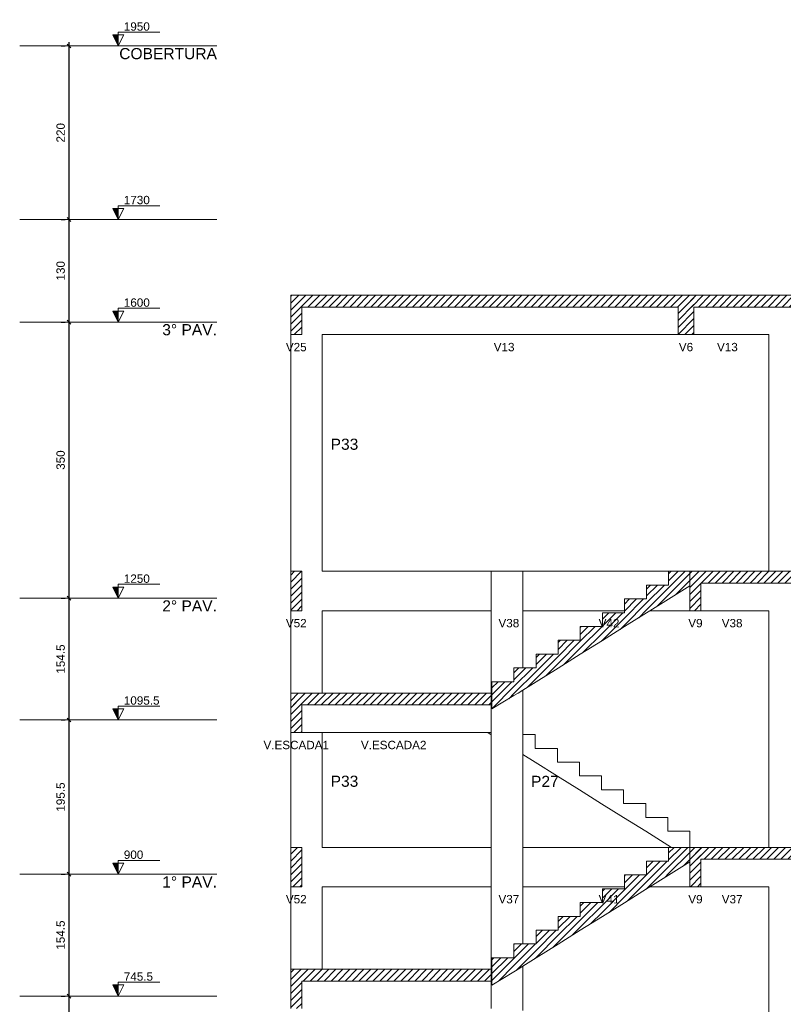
# Model space of a CAD drawing. Header units: millimetres. Extents: x 10 to 1250, y -62 to 528.
# Tile 152 of 256: x 56 to 65, y 210 to 223. Entities that reach past the tile are written whole.
import ezdxf

# ---------------------------------------------------------------- set-up
doc = ezdxf.new("R2010")
doc.units = ezdxf.units.MM
doc.header["$LTSCALE"] = 0.05
for name, color, linetype, lineweight in [('FO-Cortes', 9, 'Continuous', 5), ('FO-Cotas', 5, 'Continuous', 5), ('FO-Eixos', 5, 'Continuous', 5), ('FO-Hachuras das lajes', 1, 'Continuous', 20), ('FO-Níveis', 9, 'Continuous', 5), ('FO-Pilares pré-moldados', 3, 'Continuous', 20), ('FO-Seção das fundações', 9, 'Continuous', 5), ('FO-Títulos', 7, 'Continuous', 5)]:
    doc.layers.add(name, color=color, linetype=linetype, lineweight=lineweight)
doc.styles.add('Arial', font='arial.ttf')
doc.styles.get("Standard").update_dxf_attribs({"font": 'arial.ttf'})
doc.dimstyles.new('UM_50.000000', dxfattribs={"dimtxt": 0.18, "dimasz": 0.1, "dimexe": 0.1, "dimexo": 0.2, "dimgap": 0.1, "dimtad": 1, "dimdec": 1, "dimlfac": 50, "dimzin": 0, "dimdsep": 46, "dimtxsty": 'Standard', "dimblk": 'OBLIQUE', "dimcen": 0.09, "dimdle": 0.1, "dimadec": 1, "dimazin": 2, "dimtfac": 1, "dimtdec": 1, "dimtofl": 0, "dimtmove": 0, "dimatfit": 3, "dimldrblk": 'OBLIQUE', "dimfxl": 1, "dimtolj": 1, "dimarcsym": 1})
pattern_1 = [(45, (-127.84726, -34.92108), (-0.08838835, 0.08838835), [])]

# ---------------------------------------------------------------- blocks, each defined once
blk = doc.blocks.new('_Oblique')
at = {"color": 0, "linetype": 'ByBlock', "lineweight": -2}
blk.add_line((-0.5, -0.5), (0.5, 0.5), dxfattribs=at)
blk = doc.blocks.new('*D294')
at = {"layer": 'Defpoints', "color": 0, "transparency": 16777216}
for p in [(93.066, 57.413), (93.066, 57.413), (93.066, 53.503)]:
    blk.add_point(p, dxfattribs=at)
at = {"layer": 'FO-Hachuras das lajes', "color": 0, "linetype": 'Continuous', "lineweight": -2, "transparency": 16777216}
for p, q in [((93.066, 53.403), (93.066, 57.513)), ((92.866, 57.413), (92.966, 57.413)), ((92.866, 53.503), (92.966, 53.503))]:
    blk.add_line(p, q, dxfattribs=at)
at = {"layer": 'FO-Hachuras das lajes', "color": 0, "lineweight": -2, "transparency": 16777216, "xscale": 0.1, "yscale": 0.1, "zscale": 0.1}
for p, rotation in [((93.066, 57.413), 90), ((93.066, 53.503), 270)]:
    blk.add_blockref('_Oblique', p, dxfattribs=dict(at, rotation=rotation))
at = {"layer": 'FO-Hachuras das lajes', "transparency": 16777216, "insert": (92.854, 55.458), "char_height": 0.2118, "attachment_point": 5, "rotation": 90, "style": 'Arial'}
blk.add_mtext('\\A1;195.5', dxfattribs=at)
blk = doc.blocks.new('*D295')
at = {"layer": 'Defpoints', "color": 0, "transparency": 16777216}
for p in [(93.066, 60.503), (93.066, 60.503), (93.066, 57.413)]:
    blk.add_point(p, dxfattribs=at)
at = {"layer": 'FO-Hachuras das lajes', "color": 0, "linetype": 'Continuous', "lineweight": -2, "transparency": 16777216}
for p, q in [((92.866, 60.503), (92.966, 60.503)), ((93.066, 57.313), (93.066, 60.603)), ((92.866, 57.413), (92.966, 57.413))]:
    blk.add_line(p, q, dxfattribs=at)
at = {"layer": 'FO-Hachuras das lajes', "color": 0, "lineweight": -2, "transparency": 16777216, "xscale": 0.1, "yscale": 0.1, "zscale": 0.1}
for p, rotation in [((93.066, 60.503), 90), ((93.066, 57.413), 270)]:
    blk.add_blockref('_Oblique', p, dxfattribs=dict(at, rotation=rotation))
at = {"layer": 'FO-Hachuras das lajes', "transparency": 16777216, "insert": (92.854, 58.958), "char_height": 0.2118, "attachment_point": 5, "rotation": 90, "style": 'Arial'}
blk.add_mtext('\\A1;154.5', dxfattribs=at)
blk = doc.blocks.new('*D296')
at = {"layer": 'Defpoints', "color": 0, "transparency": 16777216}
for p in [(93.066, 64.413), (93.066, 64.413), (93.066, 60.503)]:
    blk.add_point(p, dxfattribs=at)
at = {"layer": 'FO-Hachuras das lajes', "color": 0, "linetype": 'Continuous', "lineweight": -2, "transparency": 16777216}
for p, q in [((93.066, 60.403), (93.066, 64.513)), ((92.866, 64.413), (92.966, 64.413)), ((92.866, 60.503), (92.966, 60.503))]:
    blk.add_line(p, q, dxfattribs=at)
at = {"layer": 'FO-Hachuras das lajes', "color": 0, "lineweight": -2, "transparency": 16777216, "xscale": 0.1, "yscale": 0.1, "zscale": 0.1}
for p, rotation in [((93.066, 64.413), 90), ((93.066, 60.503), 270)]:
    blk.add_blockref('_Oblique', p, dxfattribs=dict(at, rotation=rotation))
at = {"layer": 'FO-Hachuras das lajes', "transparency": 16777216, "insert": (92.854, 62.458), "char_height": 0.2118, "attachment_point": 5, "rotation": 90, "style": 'Arial'}
blk.add_mtext('\\A1;195.5', dxfattribs=at)
blk = doc.blocks.new('*D297')
at = {"layer": 'Defpoints', "color": 0, "transparency": 16777216}
for p in [(93.066, 67.503), (93.066, 67.503), (93.066, 64.413)]:
    blk.add_point(p, dxfattribs=at)
at = {"layer": 'FO-Hachuras das lajes', "color": 0, "linetype": 'Continuous', "lineweight": -2, "transparency": 16777216}
for p, q in [((92.866, 67.503), (92.966, 67.503)), ((93.066, 64.313), (93.066, 67.603)), ((92.866, 64.413), (92.966, 64.413))]:
    blk.add_line(p, q, dxfattribs=at)
at = {"layer": 'FO-Hachuras das lajes', "color": 0, "lineweight": -2, "transparency": 16777216, "xscale": 0.1, "yscale": 0.1, "zscale": 0.1}
for p, rotation in [((93.066, 67.503), 90), ((93.066, 64.413), 270)]:
    blk.add_blockref('_Oblique', p, dxfattribs=dict(at, rotation=rotation))
at = {"layer": 'FO-Hachuras das lajes', "transparency": 16777216, "insert": (92.854, 65.958), "char_height": 0.2118, "attachment_point": 5, "rotation": 90, "style": 'Arial'}
blk.add_mtext('\\A1;154.5', dxfattribs=at)
blk = doc.blocks.new('*D298')
at = {"layer": 'Defpoints', "color": 0, "transparency": 16777216}
for p in [(93.066, 74.503), (93.066, 74.503), (93.066, 67.503)]:
    blk.add_point(p, dxfattribs=at)
at = {"layer": 'FO-Hachuras das lajes', "color": 0, "linetype": 'Continuous', "lineweight": -2, "transparency": 16777216}
for p, q in [((92.866, 74.503), (92.966, 74.503)), ((93.066, 67.403), (93.066, 74.603)), ((92.866, 67.503), (92.966, 67.503))]:
    blk.add_line(p, q, dxfattribs=at)
at = {"layer": 'FO-Hachuras das lajes', "color": 0, "lineweight": -2, "transparency": 16777216, "xscale": 0.1, "yscale": 0.1, "zscale": 0.1}
for p, rotation in [((93.066, 74.503), 90), ((93.066, 67.503), 270)]:
    blk.add_blockref('_Oblique', p, dxfattribs=dict(at, rotation=rotation))
at = {"layer": 'FO-Hachuras das lajes', "transparency": 16777216, "insert": (92.854, 71.003), "char_height": 0.2118, "attachment_point": 5, "rotation": 90, "style": 'Arial'}
blk.add_mtext('\\A1;350', dxfattribs=at)
blk = doc.blocks.new('*D299')
at = {"layer": 'Defpoints', "color": 0, "transparency": 16777216}
for p in [(93.066, 77.103), (93.066, 77.103), (93.066, 74.503)]:
    blk.add_point(p, dxfattribs=at)
at = {"layer": 'FO-Hachuras das lajes', "color": 0, "linetype": 'Continuous', "lineweight": -2, "transparency": 16777216}
for p, q in [((93.066, 74.403), (93.066, 77.203)), ((92.866, 77.103), (92.966, 77.103)), ((92.866, 74.503), (92.966, 74.503))]:
    blk.add_line(p, q, dxfattribs=at)
at = {"layer": 'FO-Hachuras das lajes', "color": 0, "lineweight": -2, "transparency": 16777216, "xscale": 0.1, "yscale": 0.1, "zscale": 0.1}
for p, rotation in [((93.066, 77.103), 90), ((93.066, 74.503), 270)]:
    blk.add_blockref('_Oblique', p, dxfattribs=dict(at, rotation=rotation))
at = {"layer": 'FO-Hachuras das lajes', "transparency": 16777216, "insert": (92.854, 75.803), "char_height": 0.2118, "attachment_point": 5, "rotation": 90, "style": 'Arial'}
blk.add_mtext('\\A1;130', dxfattribs=at)
blk = doc.blocks.new('*D300')
at = {"layer": 'Defpoints', "color": 0, "transparency": 16777216}
for p in [(93.066, 81.503), (93.066, 81.503), (93.066, 77.103)]:
    blk.add_point(p, dxfattribs=at)
at = {"layer": 'FO-Hachuras das lajes', "color": 0, "linetype": 'Continuous', "lineweight": -2, "transparency": 16777216}
for p, q in [((92.866, 81.503), (92.966, 81.503)), ((93.066, 77.003), (93.066, 81.603)), ((92.866, 77.103), (92.966, 77.103))]:
    blk.add_line(p, q, dxfattribs=at)
at = {"layer": 'FO-Hachuras das lajes', "color": 0, "lineweight": -2, "transparency": 16777216, "xscale": 0.1, "yscale": 0.1, "zscale": 0.1}
for p, rotation in [((93.066, 81.503), 90), ((93.066, 77.103), 270)]:
    blk.add_blockref('_Oblique', p, dxfattribs=dict(at, rotation=rotation))
at = {"layer": 'FO-Hachuras das lajes', "transparency": 16777216, "insert": (92.854, 79.303), "char_height": 0.2118, "attachment_point": 5, "rotation": 90, "style": 'Arial'}
blk.add_mtext('\\A1;220', dxfattribs=at)
blk = doc.blocks.new('BBBBB')
at = {"layer": 'FO-Níveis', "linetype": 'Continuous'}
h = blk.add_hatch(dxfattribs=at)
h.set_pattern_fill('ANSI31', color=256, style=0)
h.set_pattern_definition(pattern_1)
h.paths.add_polyline_path([(-29.8389, 39.2821), (-19.6191, 39.2821), (-19.6191, 39.5821), (-29.8389, 39.5821), (-29.8389, 39.2821)])
h = blk.add_hatch(dxfattribs=at)
h.set_pattern_fill('ANSI31', color=256, style=0)
h.set_pattern_definition(pattern_1)
h.paths.add_polyline_path([(-29.8385, 38.5821), (-29.5585, 38.5821), (-29.5585, 39.5821), (-29.8385, 39.5821), (-29.8385, 38.5821)])
h = blk.add_hatch(dxfattribs=at)
h.set_pattern_fill('ANSI31', color=256, style=0)
h.set_pattern_definition(pattern_1)
h.paths.add_polyline_path([(-20.0191, 39.2821), (-11.8751, 39.2821), (-11.8751, 39.5821), (-20.0191, 39.5821), (-20.0191, 39.2821)])
h = blk.add_hatch(dxfattribs=at)
h.set_pattern_fill('ANSI31', color=256, style=0)
h.set_pattern_definition(pattern_1)
h.paths.add_polyline_path([(-20.0191, 38.5821), (-19.6191, 38.5821), (-19.6191, 39.5821), (-20.0191, 39.5821), (-20.0191, 38.5821)])
h = blk.add_hatch(dxfattribs=at)
h.set_pattern_fill('ANSI31', color=256, style=0)
h.set_pattern_definition(pattern_1)
h.paths.add_polyline_path([(-29.8385, 31.5821), (-29.5585, 31.5821), (-29.5585, 32.5821), (-29.8385, 32.5821), (-29.8385, 31.5821)])
h = blk.add_hatch(dxfattribs=at)
h.set_pattern_fill('ANSI31', color=256, style=0)
h.set_pattern_definition(pattern_1)
h.paths.add_polyline_path([(-19.7191, 32.2158), (-20.2591, 31.8783), (-20.2591, 32.5821), (-19.7191, 32.5821), (-19.7191, 32.2158)])
h = blk.add_hatch(dxfattribs=at)
h.set_pattern_fill('ANSI31', color=256, style=0)
h.set_pattern_definition(pattern_1)
h.paths.add_polyline_path([(-19.7191, 32.2821), (-11.8751, 32.2821), (-11.8751, 32.5821), (-19.7191, 32.5821), (-19.7191, 32.2821)])
h = blk.add_hatch(dxfattribs=at)
h.set_pattern_fill('ANSI31', color=256, style=0)
h.set_pattern_definition(pattern_1)
h.paths.add_polyline_path([(-19.7191, 31.5821), (-19.4391, 31.5821), (-19.4391, 32.5821), (-19.7191, 32.5821), (-19.7191, 31.5821)])
h = blk.add_hatch(dxfattribs=at)
h.set_pattern_fill('ANSI31', color=256, style=0)
h.set_pattern_definition(pattern_1)
h.paths.add_polyline_path([(-20.2591, 31.8783), (-20.8191, 31.5283), (-20.8191, 32.2321), (-20.2591, 32.2321), (-20.2591, 31.8783)])
h = blk.add_hatch(dxfattribs=at)
h.set_pattern_fill('ANSI31', color=256, style=0)
h.set_pattern_definition(pattern_1)
h.paths.add_polyline_path([(-20.8191, 31.5283), (-21.3791, 31.1783), (-21.3791, 31.8821), (-20.8191, 31.8821), (-20.8191, 31.5283)])
h = blk.add_hatch(dxfattribs=at)
h.set_pattern_fill('ANSI31', color=256, style=0)
h.set_pattern_definition(pattern_1)
h.paths.add_polyline_path([(-21.3791, 31.1783), (-21.9391, 30.8283), (-21.9391, 31.5321), (-21.3791, 31.5321), (-21.3791, 31.1783)])
h = blk.add_hatch(dxfattribs=at)
h.set_pattern_fill('ANSI31', color=256, style=0)
h.set_pattern_definition(pattern_1)
h.paths.add_polyline_path([(-21.9391, 30.8283), (-22.4991, 30.4783), (-22.4991, 31.1821), (-21.9391, 31.1821), (-21.9391, 30.8283)])
h = blk.add_hatch(dxfattribs=at)
h.set_pattern_fill('ANSI31', color=256, style=0)
h.set_pattern_definition(pattern_1)
h.paths.add_polyline_path([(-22.4991, 30.4783), (-23.0591, 30.1283), (-23.0591, 30.8321), (-22.4991, 30.8321), (-22.4991, 30.4783)])
h = blk.add_hatch(dxfattribs=at)
h.set_pattern_fill('ANSI31', color=256, style=0)
h.set_pattern_definition(pattern_1)
h.paths.add_polyline_path([(-23.0591, 30.1283), (-23.6191, 29.7783), (-23.6191, 30.4821), (-23.0591, 30.4821), (-23.0591, 30.1283)])
h = blk.add_hatch(dxfattribs=at)
h.set_pattern_fill('ANSI31', color=256, style=0)
h.set_pattern_definition(pattern_1)
h.paths.add_polyline_path([(-23.6191, 29.7783), (-24.1791, 29.4283), (-24.1791, 30.1321), (-23.6191, 30.1321), (-23.6191, 29.7783)])
h = blk.add_hatch(dxfattribs=at)
h.set_pattern_fill('ANSI31', color=256, style=0)
h.set_pattern_definition(pattern_1)
h.paths.add_polyline_path([(-24.1791, 29.4283), (-24.7391, 29.0908), (-24.7391, 29.7821), (-24.1791, 29.7821), (-24.1791, 29.4283)])
h = blk.add_hatch(dxfattribs=at)
h.set_pattern_fill('ANSI31', color=256, style=0)
h.set_pattern_definition(pattern_1)
h.paths.add_polyline_path([(-29.8391, 29.1921), (-24.7591, 29.1921), (-24.7591, 29.4921), (-29.8391, 29.4921), (-29.8391, 29.1921)])
h = blk.add_hatch(dxfattribs=at)
h.set_pattern_fill('ANSI31', color=256, style=0)
h.set_pattern_definition(pattern_1)
h.paths.add_polyline_path([(-29.8391, 28.4921), (-29.5591, 28.4921), (-29.5591, 29.4921), (-29.8391, 29.4921), (-29.8391, 28.4921)])
h = blk.add_hatch(dxfattribs=at)
h.set_pattern_fill('ANSI31', color=256, style=0)
h.set_pattern_definition(pattern_1)
h.paths.add_polyline_path([(-29.8385, 24.5821), (-29.5585, 24.5821), (-29.5585, 25.5821), (-29.8385, 25.5821), (-29.8385, 24.5821)])
h = blk.add_hatch(dxfattribs=at)
h.set_pattern_fill('ANSI31', color=256, style=0)
h.set_pattern_definition(pattern_1)
h.paths.add_polyline_path([(-19.7191, 25.2158), (-20.2591, 24.8783), (-20.2591, 25.5821), (-19.7191, 25.5821), (-19.7191, 25.2158)])
h = blk.add_hatch(dxfattribs=at)
h.set_pattern_fill('ANSI31', color=256, style=0)
h.set_pattern_definition(pattern_1)
h.paths.add_polyline_path([(-19.7191, 25.2821), (-11.8751, 25.2821), (-11.8751, 25.5821), (-19.7191, 25.5821), (-19.7191, 25.2821)])
h = blk.add_hatch(dxfattribs=at)
h.set_pattern_fill('ANSI31', color=256, style=0)
h.set_pattern_definition(pattern_1)
h.paths.add_polyline_path([(-19.7191, 24.5821), (-19.4391, 24.5821), (-19.4391, 25.5821), (-19.7191, 25.5821), (-19.7191, 24.5821)])
h = blk.add_hatch(dxfattribs=at)
h.set_pattern_fill('ANSI31', color=256, style=0)
h.set_pattern_definition(pattern_1)
h.paths.add_polyline_path([(-20.2591, 24.8783), (-20.8191, 24.5283), (-20.8191, 25.2321), (-20.2591, 25.2321), (-20.2591, 24.8783)])
h = blk.add_hatch(dxfattribs=at)
h.set_pattern_fill('ANSI31', color=256, style=0)
h.set_pattern_definition(pattern_1)
h.paths.add_polyline_path([(-20.8191, 24.5283), (-21.3791, 24.1783), (-21.3791, 24.8821), (-20.8191, 24.8821), (-20.8191, 24.5283)])
h = blk.add_hatch(dxfattribs=at)
h.set_pattern_fill('ANSI31', color=256, style=0)
h.set_pattern_definition(pattern_1)
h.paths.add_polyline_path([(-21.3791, 24.1783), (-21.9391, 23.8283), (-21.9391, 24.5321), (-21.3791, 24.5321), (-21.3791, 24.1783)])
h = blk.add_hatch(dxfattribs=at)
h.set_pattern_fill('ANSI31', color=256, style=0)
h.set_pattern_definition(pattern_1)
h.paths.add_polyline_path([(-21.9391, 23.8283), (-22.4991, 23.4783), (-22.4991, 24.1821), (-21.9391, 24.1821), (-21.9391, 23.8283)])
h = blk.add_hatch(dxfattribs=at)
h.set_pattern_fill('ANSI31', color=256, style=0)
h.set_pattern_definition(pattern_1)
h.paths.add_polyline_path([(-22.4991, 23.4783), (-23.0591, 23.1283), (-23.0591, 23.8321), (-22.4991, 23.8321), (-22.4991, 23.4783)])
h = blk.add_hatch(dxfattribs=at)
h.set_pattern_fill('ANSI31', color=256, style=0)
h.set_pattern_definition(pattern_1)
h.paths.add_polyline_path([(-23.0591, 23.1283), (-23.6191, 22.7783), (-23.6191, 23.4821), (-23.0591, 23.4821), (-23.0591, 23.1283)])
h = blk.add_hatch(dxfattribs=at)
h.set_pattern_fill('ANSI31', color=256, style=0)
h.set_pattern_definition(pattern_1)
h.paths.add_polyline_path([(-23.6191, 22.7783), (-24.1791, 22.4283), (-24.1791, 23.1321), (-23.6191, 23.1321), (-23.6191, 22.7783)])
h = blk.add_hatch(dxfattribs=at)
h.set_pattern_fill('ANSI31', color=256, style=0)
h.set_pattern_definition(pattern_1)
h.paths.add_polyline_path([(-24.1791, 22.4283), (-24.7391, 22.0908), (-24.7391, 22.7821), (-24.1791, 22.7821), (-24.1791, 22.4283)])
h = blk.add_hatch(dxfattribs=at)
h.set_pattern_fill('ANSI31', color=256, style=0)
h.set_pattern_definition(pattern_1)
h.paths.add_polyline_path([(-29.8391, 22.1921), (-24.7591, 22.1921), (-24.7591, 22.4921), (-29.8391, 22.4921), (-29.8391, 22.1921)])
h = blk.add_hatch(dxfattribs=at)
h.set_pattern_fill('ANSI31', color=256, style=0)
h.set_pattern_definition(pattern_1)
h.paths.add_polyline_path([(-29.8391, 21.4921), (-29.5591, 21.4921), (-29.5591, 22.4921), (-29.8391, 22.4921), (-29.8391, 21.4921)])
at = {"layer": 'FO-Cotas'}
for p, q in [((-29.8391, 39.5821), (-29.8391, 32.5821)), ((-29.0391, 38.5821), (-20.0191, 38.5821)), ((-29.0391, 32.5821), (-29.0391, 38.5821)), ((-19.6191, 38.5821), (-17.7191, 38.5821)), ((-17.7191, 38.5821), (-17.7191, 32.5821)), ((-24.7591, 32.5821), (-29.0391, 32.5821)), ((-23.9591, 32.5821), (-24.7591, 32.5821)), ((-24.7591, 32.5821), (-24.7591, 31.5821)), ((-21.1675, 32.5821), (-23.9591, 32.5821)), ((-23.9591, 31.5821), (-23.9591, 32.5821)), ((-20.9175, 32.5821), (-21.1675, 32.5821)), ((-20.6675, 32.5821), (-20.9175, 32.5821)), ((-20.2591, 32.5821), (-20.6675, 32.5821)), ((-29.8391, 31.5821), (-29.8391, 29.4921)), ((-29.0391, 31.5821), (-24.7591, 31.5821)), ((-29.0391, 29.4921), (-29.0391, 31.5821)), ((-24.7591, 31.5821), (-24.7591, 29.4921)), ((-23.9591, 31.5821), (-21.3791, 31.5821)), ((-23.9591, 30.1321), (-23.9591, 31.5821)), ((-20.733, 31.5821), (-20.6675, 31.5821)), ((-20.6675, 31.5821), (-19.7191, 31.5821)), ((-19.4391, 31.5821), (-17.7191, 31.5821)), ((-17.7191, 31.5821), (-17.7191, 29.4921)), ((-23.9591, 29.4921), (-23.9591, 29.5658)), ((-23.9591, 28.4421), (-23.9591, 29.4921)), ((-17.7191, 29.4921), (-17.7191, 25.5821)), ((-24.7591, 29.1921), (-24.7591, 29.1421)), ((-24.7591, 29.1421), (-24.7591, 28.7921)), ((-24.7591, 28.7921), (-24.7591, 28.4921)), ((-29.8391, 28.4921), (-29.8391, 25.5821)), ((-29.5591, 28.4921), (-29.0391, 28.4921)), ((-29.0391, 25.5821), (-29.0391, 28.4921)), ((-29.0391, 28.4921), (-24.8451, 28.4921)), ((-24.8451, 28.4921), (-24.7591, 28.4383)), ((-24.8451, 28.4921), (-24.7591, 28.4921)), ((-24.7591, 28.4921), (-24.7591, 28.4383)), ((-24.7591, 28.4383), (-24.7591, 25.5821)), ((-23.6391, 28.4421), (-23.9591, 28.4421)), ((-23.9591, 27.9383), (-23.9591, 28.4421)), ((-23.6391, 28.0921), (-23.6391, 28.4421)), ((-23.0791, 28.0921), (-23.6391, 28.0921)), ((-23.0791, 27.7421), (-23.0791, 28.0921)), ((-23.9591, 27.9383), (-23.6391, 27.7383)), ((-23.9591, 25.5821), (-23.9591, 27.9383)), ((-23.6391, 27.7383), (-23.0791, 27.3883)), ((-22.5191, 27.7421), (-23.0791, 27.7421)), ((-22.5191, 27.3921), (-22.5191, 27.7421)), ((-23.0791, 27.3883), (-22.5191, 27.0383)), ((-21.9591, 27.3921), (-22.5191, 27.3921)), ((-21.9591, 27.0421), (-21.9591, 27.3921)), ((-22.5191, 27.0383), (-21.9591, 26.6883)), ((-21.3991, 27.0421), (-21.9591, 27.0421)), ((-21.3991, 26.6921), (-21.3991, 27.0421)), ((-21.9591, 26.6883), (-21.3991, 26.3383)), ((-20.8391, 26.6921), (-21.3991, 26.6921)), ((-20.8391, 26.3421), (-20.8391, 26.6921)), ((-21.3991, 26.3383), (-20.8391, 25.9883)), ((-20.2791, 26.3421), (-20.8391, 26.3421)), ((-20.2791, 25.9921), (-20.2791, 26.3421)), ((-20.8391, 25.9883), (-20.2791, 25.6383)), ((-19.7191, 25.9921), (-20.2791, 25.9921)), ((-19.7191, 25.5821), (-19.7191, 25.9921)), ((-24.7591, 25.5821), (-29.0391, 25.5821)), ((-24.7591, 25.5821), (-24.7591, 24.5821)), ((-21.2051, 25.5821), (-23.9591, 25.5821)), ((-23.9591, 24.5821), (-23.9591, 25.5821)), ((-21.0051, 25.5821), (-21.2051, 25.5821)), ((-20.8051, 25.5821), (-21.0051, 25.5821)), ((-20.2591, 25.5821), (-20.8051, 25.5821)), ((-20.2791, 25.6383), (-20.1891, 25.5821)), ((-29.8391, 24.5821), (-29.8391, 22.4921)), ((-29.0391, 24.5821), (-24.7591, 24.5821)), ((-29.0391, 22.4921), (-29.0391, 24.5821)), ((-24.7591, 24.5821), (-24.7591, 22.4921)), ((-23.9591, 24.5821), (-21.3791, 24.5821)), ((-23.9591, 23.1321), (-23.9591, 24.5821)), ((-20.733, 24.5821), (-19.7191, 24.5821)), ((-19.4391, 24.5821), (-17.7191, 24.5821)), ((-17.7191, 24.5821), (-17.7191, 22.4921)), ((-23.9591, 22.4921), (-23.9591, 22.5658)), ((-23.9591, 21.4421), (-23.9591, 22.4921)), ((-17.7191, 22.4921), (-17.7191, 18.5821)), ((-24.7591, 22.1921), (-24.7591, 22.1421)), ((-24.7591, 22.1421), (-24.7591, 21.7921)), ((-24.7591, 21.7921), (-24.7591, 21.4921))]:
    blk.add_line(p, q, dxfattribs=at)
at = {"layer": 'FO-Títulos'}
for p, q in [((-29.8389, 39.5821), (-29.8389, 39.2821)), ((-29.8385, 39.5821), (-29.8389, 39.5821)), ((-29.8385, 39.5821), (-29.8385, 39.2821)), ((-29.5587, 39.5821), (-29.8385, 39.5821)), ((-29.5585, 39.5821), (-29.5587, 39.5821)), ((-29.0391, 39.5821), (-29.5585, 39.5821)), ((-20.0191, 39.5821), (-29.0391, 39.5821)), ((-19.8191, 39.5821), (-20.0191, 39.5821)), ((-19.6191, 39.5821), (-19.8191, 39.5821)), ((-17.7191, 39.5821), (-19.6191, 39.5821)), ((-16.9191, 39.5821), (-17.7191, 39.5821)), ((-29.8385, 39.2821), (-29.8385, 38.5821)), ((-29.5585, 38.5821), (-29.5585, 39.2821)), ((-29.5585, 39.2821), (-29.0391, 39.2821)), ((-29.0391, 39.2821), (-20.0191, 39.2821)), ((-20.0191, 39.2821), (-20.0191, 38.5821)), ((-19.6191, 38.5821), (-19.6191, 39.2821)), ((-19.6191, 39.2821), (-17.7191, 39.2821)), ((-17.7191, 39.2821), (-16.9191, 39.2821)), ((-29.8385, 38.5821), (-29.5587, 38.5821)), ((-29.5587, 38.5821), (-29.5585, 38.5821)), ((-20.0191, 38.5821), (-19.8191, 38.5821)), ((-19.8191, 38.5821), (-19.6191, 38.5821)), ((-29.8385, 32.5821), (-29.8385, 31.5821)), ((-29.5591, 32.5821), (-29.8385, 32.5821)), ((-29.5585, 32.5821), (-29.5591, 32.5821)), ((-29.5585, 31.5821), (-29.5585, 32.5821)), ((-20.2591, 32.5821), (-19.7191, 32.5821)), ((-20.2591, 32.2321), (-20.2591, 32.5821)), ((-19.5791, 32.5821), (-19.7191, 32.5821)), ((-19.7191, 32.5821), (-19.7191, 32.2821)), ((-19.4391, 32.5821), (-19.5791, 32.5821)), ((-17.7191, 32.5821), (-19.4391, 32.5821)), ((-16.9191, 32.5821), (-17.7191, 32.5821)), ((-20.8191, 32.2321), (-20.6675, 32.2321)), ((-20.8191, 31.8821), (-20.8191, 32.2321)), ((-20.6675, 32.2321), (-20.2591, 32.2321)), ((-19.7191, 32.2158), (-20.2591, 31.8783)), ((-19.7191, 32.2821), (-19.7191, 32.2158)), ((-19.7191, 32.2158), (-19.7191, 31.5821)), ((-19.4391, 31.5821), (-19.4391, 32.2821)), ((-19.4391, 32.2821), (-17.7191, 32.2821)), ((-17.7191, 32.2821), (-16.9191, 32.2821)), ((-21.3791, 31.8821), (-21.1675, 31.8821)), ((-21.3791, 31.5821), (-21.3791, 31.8821)), ((-21.1675, 31.8821), (-20.9175, 31.8821)), ((-20.9175, 31.8821), (-20.8191, 31.8821)), ((-20.2591, 31.8783), (-20.6675, 31.6231)), ((-29.8385, 31.5821), (-29.5591, 31.5821)), ((-29.5591, 31.5821), (-29.5585, 31.5821)), ((-21.9391, 31.5321), (-21.3791, 31.5321)), ((-21.9391, 31.1821), (-21.9391, 31.5321)), ((-21.3791, 31.5321), (-21.3791, 31.5821)), ((-20.8191, 31.5283), (-21.3791, 31.1783)), ((-20.733, 31.5821), (-20.8191, 31.5283)), ((-20.6675, 31.6231), (-20.733, 31.5821)), ((-19.7191, 31.5821), (-19.5791, 31.5821)), ((-19.5791, 31.5821), (-19.4391, 31.5821)), ((-22.4991, 30.8321), (-22.4991, 31.1821)), ((-22.4991, 31.1821), (-21.9391, 31.1821)), ((-21.3791, 31.1783), (-21.9391, 30.8283)), ((-23.0591, 30.8321), (-22.4991, 30.8321)), ((-23.0591, 30.4821), (-23.0591, 30.8321)), ((-21.9391, 30.8283), (-22.4991, 30.4783)), ((-23.6191, 30.4821), (-23.0591, 30.4821)), ((-23.6191, 30.1321), (-23.6191, 30.4821)), ((-22.4991, 30.4783), (-23.0591, 30.1283)), ((-24.1791, 30.1321), (-23.9591, 30.1321)), ((-24.1791, 29.7821), (-24.1791, 30.1321)), ((-23.9591, 30.1321), (-23.6191, 30.1321)), ((-23.0591, 30.1283), (-23.6191, 29.7783)), ((-24.7391, 29.7821), (-24.1791, 29.7821)), ((-24.7391, 29.4921), (-24.7391, 29.7821)), ((-23.6191, 29.7783), (-23.9591, 29.5658)), ((-29.8391, 29.4921), (-29.8391, 29.1921)), ((-29.6991, 29.4921), (-29.8391, 29.4921)), ((-29.5591, 29.4921), (-29.6991, 29.4921)), ((-29.0391, 29.4921), (-29.5591, 29.4921)), ((-24.7591, 29.4921), (-29.0391, 29.4921)), ((-24.7591, 29.1921), (-24.7591, 29.4921)), ((-24.7391, 29.0908), (-24.7391, 29.4921)), ((-24.077, 29.4921), (-24.1791, 29.4283)), ((-23.9591, 29.5658), (-24.077, 29.4921)), ((-24.1791, 29.4283), (-24.7391, 29.0908)), ((-29.8391, 29.1921), (-29.8391, 28.4921)), ((-29.5591, 28.4921), (-29.5591, 29.1921)), ((-29.5591, 29.1921), (-29.0391, 29.1921)), ((-29.0391, 29.1921), (-24.7591, 29.1921)), ((-29.8391, 28.4921), (-29.6991, 28.4921)), ((-29.6991, 28.4921), (-29.5591, 28.4921)), ((-29.8385, 25.5821), (-29.8385, 24.5821)), ((-29.5591, 25.5821), (-29.8385, 25.5821)), ((-29.5585, 25.5821), (-29.5591, 25.5821)), ((-29.5585, 24.5821), (-29.5585, 25.5821)), ((-20.2591, 25.5821), (-20.1891, 25.5821)), ((-20.2591, 25.2321), (-20.2591, 25.5821)), ((-20.1891, 25.5821), (-19.7191, 25.5821)), ((-19.5791, 25.5821), (-19.7191, 25.5821)), ((-19.7191, 25.5821), (-19.7191, 25.2883)), ((-19.4391, 25.5821), (-19.5791, 25.5821)), ((-17.7191, 25.5821), (-19.4391, 25.5821)), ((-16.9191, 25.5821), (-17.7191, 25.5821)), ((-20.8191, 25.2321), (-20.8051, 25.2321)), ((-20.8191, 24.8821), (-20.8191, 25.2321)), ((-20.8051, 25.2321), (-20.2591, 25.2321)), ((-19.7191, 25.2883), (-19.7191, 25.2821)), ((-19.7191, 25.2821), (-19.7191, 25.2158)), ((-19.4391, 24.5821), (-19.4391, 25.2821)), ((-19.4391, 25.2821), (-17.7191, 25.2821)), ((-17.7191, 25.2821), (-16.9191, 25.2821)), ((-19.7191, 25.2158), (-20.2591, 24.8783)), ((-19.7191, 25.2158), (-19.7191, 24.5821)), ((-21.3791, 24.8821), (-21.2051, 24.8821)), ((-21.3791, 24.5821), (-21.3791, 24.8821)), ((-21.2051, 24.8821), (-21.0051, 24.8821)), ((-21.0051, 24.8821), (-20.8191, 24.8821)), ((-20.2591, 24.8783), (-20.733, 24.5821)), ((-29.8385, 24.5821), (-29.5591, 24.5821)), ((-29.5591, 24.5821), (-29.5585, 24.5821)), ((-21.9391, 24.5321), (-21.3791, 24.5321)), ((-21.9391, 24.1821), (-21.9391, 24.5321)), ((-21.3791, 24.5321), (-21.3791, 24.5821)), ((-20.8191, 24.5283), (-21.3791, 24.1783)), ((-20.733, 24.5821), (-20.8191, 24.5283)), ((-19.7191, 24.5821), (-19.5791, 24.5821)), ((-19.5791, 24.5821), (-19.4391, 24.5821)), ((-22.4991, 23.8321), (-22.4991, 24.1821)), ((-22.4991, 24.1821), (-21.9391, 24.1821)), ((-21.3791, 24.1783), (-21.9391, 23.8283)), ((-23.0591, 23.8321), (-22.4991, 23.8321)), ((-23.0591, 23.4821), (-23.0591, 23.8321)), ((-21.9391, 23.8283), (-22.4991, 23.4783)), ((-23.6191, 23.4821), (-23.0591, 23.4821)), ((-23.6191, 23.1321), (-23.6191, 23.4821)), ((-22.4991, 23.4783), (-23.0591, 23.1283)), ((-24.1791, 23.1321), (-23.9591, 23.1321)), ((-24.1791, 22.7821), (-24.1791, 23.1321)), ((-23.9591, 23.1321), (-23.6191, 23.1321)), ((-23.0591, 23.1283), (-23.6191, 22.7783)), ((-24.7391, 22.7821), (-24.1791, 22.7821)), ((-24.7391, 22.4921), (-24.7391, 22.7821)), ((-23.6191, 22.7783), (-23.9591, 22.5658)), ((-29.8391, 22.4921), (-29.8391, 22.1921)), ((-29.6991, 22.4921), (-29.8391, 22.4921)), ((-29.5591, 22.4921), (-29.6991, 22.4921)), ((-29.0391, 22.4921), (-29.5591, 22.4921)), ((-24.7591, 22.4921), (-29.0391, 22.4921)), ((-24.7591, 22.1921), (-24.7591, 22.4921)), ((-24.7391, 22.0908), (-24.7391, 22.4921)), ((-24.077, 22.4921), (-24.1791, 22.4283)), ((-23.9591, 22.5658), (-24.077, 22.4921)), ((-24.1791, 22.4283), (-24.7391, 22.0908)), ((-29.8391, 22.1921), (-29.8391, 21.4921)), ((-29.5591, 21.4921), (-29.5591, 22.1921)), ((-29.5591, 22.1921), (-29.0391, 22.1921)), ((-29.0391, 22.1921), (-24.7591, 22.1921))]:
    blk.add_line(p, q, dxfattribs=at)
at = {"layer": 'FO-Pilares pré-moldados', "char_height": 0.2824, "attachment_point": 7, "line_spacing_factor": 0.798, "style": 'Arial'}
for s, insert in [('P33', (-28.8273, 35.6585)), ('P33', (-28.8273, 27.1135)), ('P27', (-23.7473, 27.1135))]:
    blk.add_mtext(s, dxfattribs=dict(at, insert=insert))
at = {"layer": 'FO-Seção das fundações', "char_height": 0.2118, "attachment_point": 8, "line_spacing_factor": 0.798, "style": 'Arial'}
for s, insert in [('V25', (-29.6985, 38.1585)), ('V13', (-24.4291, 38.1585)), ('V6', (-19.8191, 38.1585)), ('V13', (-18.7691, 38.1585)), ('V52', (-29.6985, 31.1585)), ('V38', (-24.3091, 31.1585)), ('V42', (-21.7691, 31.1585)), ('V9', (-19.5791, 31.1585)), ('V38', (-18.6491, 31.1585)), ('V.ESCADA1', (-29.6991, 28.0685)), ('V.ESCADA2', (-27.2291, 28.0685)), ('V52', (-29.6985, 24.1585)), ('V37', (-24.3091, 24.1585)), ('V41', (-21.7691, 24.1585)), ('V9', (-19.5791, 24.1585)), ('V37', (-18.6491, 24.1585))]:
    blk.add_mtext(s, dxfattribs=dict(at, insert=insert))
blk = doc.blocks.new('AAA')
at = {"layer": 'FO-Cortes', "linetype": 'Continuous'}
for points in [[(-2.5, 46.5821), (-2.5, 46.8621), (-2.64, 46.8621), (-2.5, 46.5821)], [(-2.5, 42.1821), (-2.5, 42.4621), (-2.64, 42.4621), (-2.5, 42.1821)], [(-2.5, 39.5821), (-2.5, 39.8621), (-2.64, 39.8621), (-2.5, 39.5821)], [(-2.5, 32.5821), (-2.5, 32.8621), (-2.64, 32.8621), (-2.5, 32.5821)], [(-2.5, 29.4921), (-2.5, 29.7721), (-2.64, 29.7721), (-2.5, 29.4921)], [(-2.5, 25.5821), (-2.5, 25.8621), (-2.64, 25.8621), (-2.5, 25.5821)], [(-2.5, 22.4921), (-2.5, 22.7721), (-2.64, 22.7721), (-2.5, 22.4921)]]:
    blk.add_hatch(color=256, dxfattribs=at).paths.add_polyline_path(points)
at = {"layer": 'FO-Cortes'}
for points in [[(-2.5, 46.5821), (-2.36, 46.8621), (-2.64, 46.8621), (-2.5, 46.5821), (-2.5, 46.9321), (-1.45, 46.9321)], [(-2.5, 42.1821), (-2.36, 42.4621), (-2.64, 42.4621), (-2.5, 42.1821), (-2.5, 42.5321), (-1.45, 42.5321)], [(-2.5, 39.5821), (-2.36, 39.8621), (-2.64, 39.8621), (-2.5, 39.5821), (-2.5, 39.9321), (-1.45, 39.9321)], [(-2.5, 32.5821), (-2.36, 32.8621), (-2.64, 32.8621), (-2.5, 32.5821), (-2.5, 32.9321), (-1.45, 32.9321)], [(-2.5, 29.4921), (-2.36, 29.7721), (-2.64, 29.7721), (-2.5, 29.4921), (-2.5, 29.8421), (-1.45, 29.8421)], [(-2.5, 25.5821), (-2.36, 25.8621), (-2.64, 25.8621), (-2.5, 25.5821), (-2.5, 25.9321), (-1.45, 25.9321)], [(-2.5, 22.4921), (-2.36, 22.7721), (-2.64, 22.7721), (-2.5, 22.4921), (-2.5, 22.8421), (-1.45, 22.8421)]]:
    blk.add_lwpolyline(points, dxfattribs=at)
at = {"layer": 'FO-Eixos', "linetype": 'Continuous'}
for p, q in [((-5, 46.5821), (0, 46.5821)), ((-5, 42.1821), (0, 42.1821)), ((-5, 39.5821), (0, 39.5821)), ((-5, 32.5821), (0, 32.5821)), ((-5, 29.4921), (0, 29.4921)), ((-5, 25.5821), (0, 25.5821)), ((-5, 22.4921), (0, 22.4921))]:
    blk.add_line(p, q, dxfattribs=at)
at = {"layer": 'FO-Cortes', "char_height": 0.2118, "attachment_point": 7, "line_spacing_factor": 0.798, "style": 'Arial'}
for s, insert in [('1950', (-2.36, 46.9671)), ('1730', (-2.36, 42.5671)), ('1600', (-2.36, 39.9671)), ('1250', (-2.36, 32.9671)), ('1095.5', (-2.36, 29.8771)), ('900', (-2.36, 25.9671)), ('745.5', (-2.36, 22.8771))]:
    blk.add_mtext(s, dxfattribs=dict(at, insert=insert))
at = {"layer": 'FO-Cortes', "linetype": 'Continuous', "char_height": 0.2824, "attachment_point": 9, "line_spacing_factor": 0.798, "style": 'Arial'}
for s, insert in [('COBERTURA', (0, 46.2432)), ('3%%d PAV.', (0, 39.2432)), ('2%%d PAV.', (0, 32.2432)), ('1%%d PAV.', (0, 25.2432))]:
    blk.add_mtext(s, dxfattribs=dict(at, insert=insert))
at = {"layer": 'FO-Hachuras das lajes', "linetype": 'Continuous'}
for base, p1, p2, picture, middle in [((-3.75, 46.5821), (-3.75, 42.1821), (-3.75, 46.5821), '*D300', (-3.9618, 44.3821)), ((-3.75, 42.1821), (-3.75, 39.5821), (-3.75, 42.1821), '*D299', (-3.9618, 40.8821)), ((-3.75, 39.5821), (-3.75, 32.5821), (-3.75, 39.5821), '*D298', (-3.9618, 36.0821)), ((-3.75, 32.5821), (-3.75, 29.4921), (-3.75, 32.5821), '*D297', (-3.9618, 31.0371)), ((-3.75, 29.4921), (-3.75, 25.5821), (-3.75, 29.4921), '*D296', (-3.9618, 27.5371)), ((-3.75, 25.5821), (-3.75, 22.4921), (-3.75, 25.5821), '*D295', (-3.9618, 24.0371)), ((-3.75, 22.4921), (-3.75, 18.5821), (-3.75, 22.4921), '*D294', (-3.9618, 20.5371))]:
    dim = blk.add_linear_dim(base=base, p1=p1, p2=p2, angle=90, dimstyle='UM_50.000000', override={"dimtxt": 0.2118, "dimasz": 0.1, "dimexe": 0.1, "dimexo": 0.2, "dimtad": 1, "dimtih": 0, "dimtoh": 0, "dimdec": 1, "dimlfac": 50, "dimzin": 8, "dimtxsty": 'Arial', "dimblk": 'Oblique', "dimblk1": 'Oblique', "dimblk2": 'Oblique', "dimsah": 1, "dimdle": 0.1, "dimse1": 0, "dimse2": 0, "dimclrt": 256, "dimadec": 1, "dimazin": 3, "dimtmove": 2, "dimldrblk": 'Oblique'}, dxfattribs=at)
    dim.commit()
    dim.dimension.update_dxf_attribs({"geometry": picture, "text_midpoint": middle, "dimtype": 128, "text_rotation": 90, "insert": (-96.8156, -34.9211)})

msp = doc.modelspace()

# ---------------------------------------------------------------- block references
at = {"xscale": 0.5, "yscale": 0.5, "zscale": 0.5}
for name, p in [('BBBBB', (74.0803, 199.2495)), ('AAA', (58.2255, 198.9095))]:
    msp.add_blockref(name, p, dxfattribs=at)

doc.saveas('drawing.dxf')
